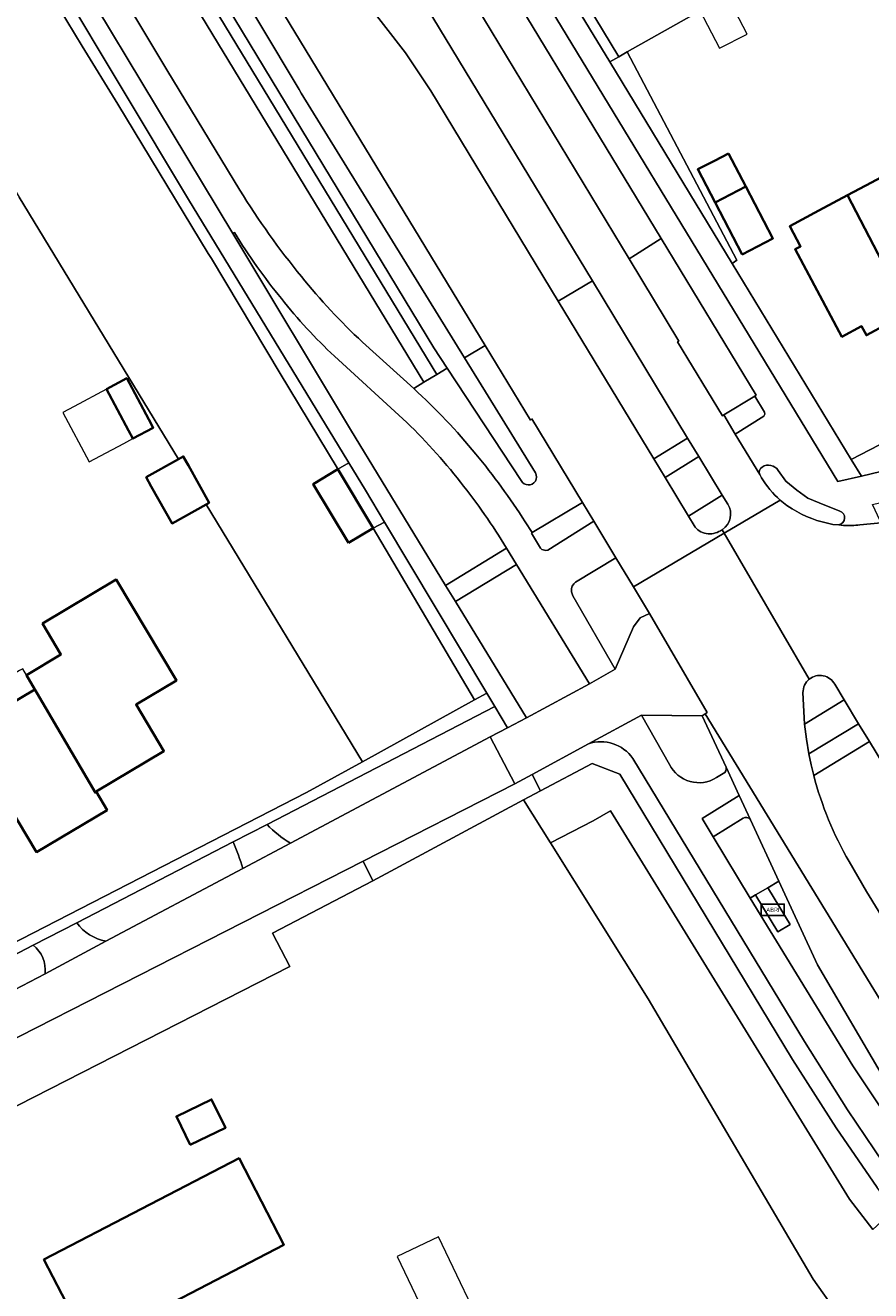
# Model space of a CAD drawing. Extents: x 147051 to 149075, y 463071 to 465537.
# Tile 105 of 229: x 148264 to 148338, y 464023 to 464133. Entities that reach past the tile are written whole.
import ezdxf
from ezdxf.enums import TextEntityAlignment as Align

# ---------------------------------------------------------------- set-up
doc = ezdxf.new("R2010")
doc.units = 0
doc.header["$LTSCALE"] = 0.5
doc.layers.get('0').update_dxf_attribs({"linetype": 'CONTINUOUS'})
for name, color, linetype, lineweight in [('B-PV-GR-BEPLANTING_CULTUUR_BOSPLANTSOEN-GV', 252, 'CONTINUOUS', 18), ('B-PV-GR-BEPLANTING_CULTUUR_HEESTERS-GV', 252, 'CONTINUOUS', 18), ('B-PV-GR-GROENVOORZIENING-GV', 252, 'CONTINUOUS', 18), ('B-PV-IE-MEUBILAIR_WEGMEUBILAIR-S', 252, 'CONTINUOUS', 25), ('B-PV-OG-BEBOUWING-GV', 6, 'CONTINUOUS', 35), ('B-PV-OG-BEBOUWING_LUIFEL-GV', 6, 'CONTINUOUS', 18), ('B-PV-OG-TERREIN_BEGROEID-GV', 252, 'CONTINUOUS', 18), ('B-PV-OG-TERREIN_ERF-GV', 252, 'CONTINUOUS', 18), ('B-PV-VH-GESLOTENVERHARDING_ASFALT-GV', 252, 'CONTINUOUS', 18), ('B-PV-VH-GESLOTENVERHARDING_BETON-GV', 252, 'CONTINUOUS', 18), ('B-PV-VH-OPENVERHARDING_BETONSTRAATSTEEN-GV', 252, 'CONTINUOUS', 18), ('B-PV-VH-OPENVERHARDING_TEGEL-GV', 252, 'CONTINUOUS', 18)]:
    doc.layers.add(name, color=color, linetype=linetype, lineweight=lineweight)
doc.styles.add('NLCS-ISO', font='NLCS-ISO.ttf')

# ---------------------------------------------------------------- blocks, each defined once
blk = doc.blocks.new('SIE-WEG_ABRI-SO')
blk.add_lwpolyline([(-5, -2.5), (5, -2.5), (5, 2.5), (-5, 2.5)], close=True)
at = {"style": 'NLCS-ISO'}
blk.add_text('ABRI', height=1.8, dxfattribs=at).set_placement((0, 0), align=Align.MIDDLE_CENTER)

msp = doc.modelspace()

# ---------------------------------------------------------------- linework, layer by layer
at = {"layer": 'B-PV-GR-BEPLANTING_CULTUUR_BOSPLANTSOEN-GV', "flags": 128}
for points in [[(148311.635, 464161.64), (148303.349, 464156.831), (148302.192, 464153.245), (148315.978, 464130.438), (148316.723, 464130.859), (148331.988, 464139.477), (148332.459, 464140.341), (148335.432, 464141.814), (148334.507, 464143.68), (148330.922, 464150.448), (148328.183, 464153.06), (148327.254, 464153.779)], [(148248.602, 464143.373), (148249.362, 464141.984), (148262.28, 464120.728), (148263.803, 464118.222), (148277.662, 464095.417), (148278.072, 464095.647), (148278.517, 464094.853), (148280.328, 464091.622), (148280.06, 464091.472), (148293.666, 464069.083), (148303.408, 464074.455), (148294.6, 464089.406), (148292.465, 464088.121), (148289.383, 464093.249), (148291.53, 464094.547), (148291.459, 464094.665), (148286.499, 464102.882), (148280.52, 464112.88), (148280.253, 464113.326), (148272.368, 464126.323), (148269.263, 464131.365), (148262.613, 464142.427), (148261.844, 464143.83), (148260.507, 464146.253)]]:
    msp.add_lwpolyline(points, dxfattribs=at)
msp.add_lwpolyline([(148287.361, 464051.26), (148285.848, 464054.153), (148294.56, 464058.721), (148293.731, 464060.422), (148262.316, 464044.399), (148250.787, 464038.324), (148252.187, 464036.505), (148252.546, 464036.038), (148253.949, 464034.215)], close=True, dxfattribs=at)
at = {"layer": 'B-PV-GR-BEPLANTING_CULTUUR_HEESTERS-GV', "flags": 128}
for points in [[(148305.193, 464073.872), (148285.366, 464063.624)], [(148306.29, 464072.037), (148305.193, 464073.872)], [(148304.798, 464071.243), (148306.29, 464072.037)], [(148287.396, 464061.989), (148304.798, 464071.243)], [(148282.405, 464062.094), (148268.797, 464055.061)], [(148271.335, 464053.448), (148283.272, 464059.795)], [(148265.009, 464053.102), (148261.328, 464051.2)], [(148262.723, 464048.868), (148266.04, 464050.632)]]:
    msp.add_lwpolyline(points, dxfattribs=at)
at = {"layer": 'B-PV-GR-BEPLANTING_CULTUUR_HEESTERS-GV'}
for points in [[(148285.366, 464063.624, 0.0723184), (148287.396, 464061.989)], [(148283.272, 464059.795, 0.0301536), (148282.405, 464062.094)], [(148268.797, 464055.061, 0.184779), (148271.335, 464053.448)], [(148266.04, 464050.632, 0.2676247), (148265.009, 464053.102)]]:
    msp.add_lwpolyline(points, format="xyb", dxfattribs=at)
at = {"layer": 'B-PV-GR-GROENVOORZIENING-GV', "flags": 128}
msp.add_lwpolyline([(148291.53, 464094.547), (148294.6, 464089.406), (148295.589, 464089.942), (148293.93, 464092.717), (148292.473, 464095.108)], close=True, dxfattribs=at)
at = {"layer": 'B-PV-OG-BEBOUWING-GV', "flags": 128}
for points in [[(148344.27, 464110.816), (148345.98, 464111.732), (148342.863, 464117.549), (148344.838, 464118.607), (148343.091, 464121.869), (148345.611, 464123.219), (148343.229, 464127.729), (148340.47, 464126.251), (148342.103, 464123.204), (148339.9, 464122.024), (148340.52, 464120.866), (148337.981, 464119.506), (148335.899, 464118.39), (148341.204, 464108.174), (148344.686, 464110.04)], [(148325.522, 464122.026), (148324.306, 464121.394), (148322.857, 464120.641), (148324.36, 464117.75), (148327.03, 464119.15)], [(148326.71, 464113.23), (148329.4, 464114.63), (148327.03, 464119.15), (148324.36, 464117.75)], [(148341.204, 464108.174), (148335.899, 464118.39), (148333.398, 464117.05), (148330.859, 464115.69), (148331.799, 464113.936), (148331.323, 464113.681), (148335.403, 464106.065), (148337.113, 464106.981), (148337.529, 464106.205)], [(148271.393, 464101.51), (148273.318, 464097.911), (148273.694, 464097.207), (148275.458, 464098.151), (148275.082, 464098.854), (148273.156, 464102.454)], [(148275.294, 464093.046), (148277.104, 464089.816), (148280.06, 464091.472), (148280.328, 464091.622), (148278.517, 464094.853), (148278.072, 464095.647), (148277.662, 464095.417), (148274.849, 464093.841)], [(148292.465, 464088.121), (148294.6, 464089.406), (148291.53, 464094.547), (148289.383, 464093.249)], [(148264.425, 464076.62), (148265.16, 464075.369), (148265.334, 464075.072), (148270.434, 464066.384), (148270.48, 464066.486), (148276.384, 464070.005), (148273.974, 464074.047), (148277.483, 464076.139), (148272.244, 464084.927), (148265.823, 464081.099), (148267.427, 464078.409)], [(148259.265, 464063.145), (148262.877, 464065.298), (148265.312, 464061.214), (148271.443, 464064.87), (148270.48, 464066.486), (148270.434, 464066.384), (148265.334, 464075.072), (148265.16, 464075.369), (148261.753, 464073.368), (148260.695, 464075.145), (148260.424, 464075.6), (148254.091, 464071.824), (148250.526, 464069.699), (148255.7, 464061.02)], [(148278.681, 464035.724), (148281.738, 464037.207), (148280.533, 464039.692), (148277.475, 464038.209)], [(148265.937, 464025.755), (148269.842, 464018.221), (148286.84, 464027.031), (148282.934, 464034.565)]]:
    msp.add_lwpolyline(points, close=True, dxfattribs=at)
at = {"layer": 'B-PV-OG-BEBOUWING_LUIFEL-GV', "flags": 128}
for points in [[(148324.745, 464131.175), (148327.151, 464132.414), (148325.423, 464135.771), (148323.017, 464134.532)], [(148270.882, 464095.701), (148272.912, 464096.788), (148273.694, 464097.207), (148273.318, 464097.911), (148271.393, 464101.51), (148268.579, 464100.005), (148267.586, 464099.474), (148269.889, 464095.17)], [(148265.16, 464075.369), (148264.425, 464076.62), (148264.099, 464077.175), (148263.829, 464077.014), (148263.534, 464076.838), (148260.695, 464075.145), (148261.753, 464073.368)], [(148296.684, 464026.009), (148301.189, 464016.607), (148304.799, 464018.337), (148300.294, 464027.738)]]:
    msp.add_lwpolyline(points, close=True, dxfattribs=at)
at = {"layer": 'B-PV-OG-TERREIN_BEGROEID-GV', "flags": 128}
for points in [[(148313.684, 464110.939), (148270.94, 464181.5), (148268.71, 464184.84), (148252.13, 464206.2), (148250.99, 464207.81), (148249.94, 464209.51), (148241.645, 464222.841), (148238.561, 464227.96), (148235.539, 464226.003), (148254.418, 464194.703), (148256.235, 464191.83), (148257.513, 464189.914), (148279.491, 464153.969), (148280.382, 464152.738), (148297.42, 464130.79), (148299.63, 464127.46), (148310.718, 464109.153)], [(148247.847, 464194.412), (148274.295, 464150.768), (148288.171, 464127.591), (148288.337, 464127.282), (148302.555, 464104.235), (148304.355, 464105.319), (148254.141, 464187.958), (148253.837, 464187.782), (148232.417, 464223.97), (148230.871, 464222.976)], [(148299.87, 464105.104), (148275.469, 464145.418), (148257.53, 464174.563), (148248.795, 464189.632), (148235.509, 464212.072), (148229.62, 464222.17), (148228.558, 464221.486), (148233.75, 464212.699), (148249.1, 464186.807), (148300.153, 464102.788), (148301.043, 464103.324)], [(148299.026, 464102.109), (148300.153, 464102.788), (148249.1, 464186.807), (148233.75, 464212.699), (148228.558, 464221.486), (148227.451, 464220.773), (148232.635, 464212.002), (148247.985, 464186.11)], [(148316.886, 464112.848), (148317.447, 464113.206), (148319.663, 464114.62), (148301.007, 464145.416), (148286.034, 464170.167), (148278.023, 464183.375), (148276.516, 464180.736), (148276.174, 464180.136)], [(148304.916, 464146.923), (148315.195, 464129.996), (148315.978, 464130.438), (148302.192, 464153.245), (148301.365, 464152.758), (148301.844, 464151.968)], [(148315.195, 464129.996), (148325.851, 464112.447), (148326.267, 464112.744), (148316.723, 464130.859), (148315.978, 464130.438)], [(148321.213, 464105.697), (148321.095, 464105.629), (148324.996, 464099.188), (148325.114, 464099.26), (148327.816, 464100.91), (148327.928, 464100.978), (148319.663, 464114.62), (148317.447, 464113.206), (148316.886, 464112.848)], [(148313.684, 464110.939), (148310.718, 464109.153), (148319.021, 464095.444), (148321.973, 464097.256)], [(148295.589, 464089.942), (148294.6, 464089.406), (148303.408, 464074.455), (148304.489, 464075.051)], [(148315.734, 464086.823), (148312.213, 464084.7), (148312.068, 464084.569), (148311.934, 464084.356), (148311.86, 464084.147), (148311.86, 464083.855), (148311.969, 464083.52), (148315.671, 464077.146), (148317.275, 464080.823), (148317.837, 464081.598), (148318.66, 464081.989), (148317.255, 464084.311)], [(148307.081, 464086.254), (148301.776, 464083.013), (148307.934, 464072.903), (148313.422, 464075.847)], [(148315.267, 464064.811), (148336.048, 464031.01), (148338.08, 464028.376), (148338.828, 464029.021), (148354.361, 464006.756), (148358.998, 464000.108), (148360.819, 464001.189), (148360.234, 464002.16), (148358.418, 464004.838), (148338.457, 464032.009), (148334.89, 464037.211), (148331.095, 464043.157), (148316.063, 464067.984), (148313.65, 464068.933), (148309.166, 464066.552), (148307.693, 464065.763), (148310.041, 464062.011), (148313.758, 464063.926)], [(148294.56, 464058.721), (148307.693, 464065.763), (148309.166, 464066.552), (148308.442, 464067.969), (148306.933, 464067.155), (148293.731, 464060.422)], [(148354.361, 464006.756), (148338.828, 464029.021), (148338.08, 464028.376), (148336.048, 464031.01), (148315.267, 464064.811), (148313.758, 464063.926), (148310.041, 464062.011), (148318.537, 464048.432), (148332.906, 464024.028), (148339.85, 464014.205), (148346.726, 464003.307)]]:
    msp.add_lwpolyline(points, close=True, dxfattribs=at)
for points in [[(148299.026, 464102.109), (148247.985, 464186.11)], [(148288.171, 464127.591), (148274.295, 464150.768)], [(148265.741, 464147.499), (148276.63, 464129.287)], [(148260.507, 464146.253), (148261.844, 464143.83), (148262.613, 464142.427), (148269.263, 464131.365), (148272.368, 464126.323), (148280.253, 464113.326), (148280.52, 464112.88), (148286.499, 464102.882), (148291.459, 464094.665), (148291.53, 464094.547), (148292.473, 464095.108), (148292.395, 464095.236), (148278.523, 464118.01), (148261.531, 464146.366)], [(148275.469, 464145.418), (148299.87, 464105.104)], [(148276.63, 464129.287), (148283.011, 464118.834)], [(148288.337, 464127.282), (148288.171, 464127.591)], [(148302.555, 464104.235), (148288.337, 464127.282)], [(148282.53, 464115.13), (148282.39, 464115.046)], [(148282.39, 464115.046), (148292.642, 464098.009)], [(148293.67, 464105.61), (148298.13, 464101.56)], [(148299.87, 464105.104), (148301.043, 464103.324)], [(148304.355, 464105.319), (148302.555, 464104.235)], [(148308.31, 464098.81), (148304.355, 464105.319)], [(148297.19, 464098.93), (148291.23, 464104.38)], [(148308.735, 464094.219), (148302.555, 464104.235)], [(148302.555, 464104.235), (148308.735, 464094.219)], [(148301.043, 464103.324), (148300.153, 464102.788)], [(148301.043, 464103.324), (148307.485, 464093.544)], [(148307.485, 464093.544), (148301.043, 464103.324)], [(148299.026, 464102.109), (148298.13, 464101.56)], [(148298.13, 464101.56), (148299.026, 464102.109)], [(148300.153, 464102.788), (148299.026, 464102.109)], [(148308.42, 464098.91), (148308.31, 464098.81)], [(148312.811, 464091.653), (148308.42, 464098.91)], [(148292.642, 464098.009), (148300.91, 464084.419)], [(148328.264, 464094.066), (148328.407, 464093.787)], [(148330.532, 464093.487), (148329.843, 464094.44)], [(148331.463, 464092.708), (148330.532, 464093.487)], [(148324.991, 464092.274), (148322.041, 464090.457)], [(148325.46, 464091.5), (148324.991, 464092.274)], [(148332.438, 464092.009), (148331.463, 464092.708)], [(148333.407, 464091.606), (148332.438, 464092.009)], [(148308.43, 464089.02), (148312.811, 464091.653)], [(148330.62, 464091.38), (148331.057, 464091.089)], [(148335.225, 464090.894), (148333.407, 464091.606)], [(148307.83, 464089.97), (148308.43, 464089.02)], [(148322.041, 464090.457), (148322.533, 464089.645)], [(148334.615, 464089.741), (148335.146, 464089.697)], [(148300.91, 464084.419), (148306.215, 464087.671)], [(148335.602, 464074.454), (148334.776, 464075.816)], [(148332.012, 464075.094), (148332.144, 464072.335)], [(148332.144, 464072.335), (148335.602, 464074.454)], [(148323.25, 464073.085), (148317.943, 464073.127)], [(148317.943, 464073.127), (148320.395, 464068.844)], [(148325.324, 464068.597), (148323.25, 464073.085)], [(148337.798, 464070.83), (148332.955, 464067.871)], [(148345.252, 464058.527), (148337.798, 464070.83)], [(148324.479, 464067.695), (148325.078, 464068.057)], [(148326.793, 464064.158), (148324.193, 464062.536), (148327.427, 464057.214), (148327.881, 464057.48), (148328.966, 464058.115), (148329.913, 464058.669), (148327.433, 464064.034)], [(148336.029, 464060.393), (148337.548, 464057.791)], [(148337.548, 464057.791), (148339.325, 464054.852)]]:
    msp.add_lwpolyline(points, dxfattribs=at)
at = {"layer": 'B-PV-OG-TERREIN_BEGROEID-GV'}
for points in [[(148283.011, 464118.834, 0.0351958), (148288.36, 464111.31)], [(148286.61, 464109.39, -0.033179), (148282.53, 464115.13)], [(148288.36, 464111.31, 0.0376), (148293.67, 464105.61)], [(148291.23, 464104.38, -0.036344), (148286.61, 464109.39)], [(148298.13, 464101.56, -0.0365423), (148303.54, 464095.86)], [(148302.2, 464093.41, 0.0383686), (148297.19, 464098.93)], [(148303.54, 464095.86, -0.031238), (148307.83, 464089.97)], [(148307.485, 464093.544, 1.0091548), (148308.735, 464094.219)], [(148308.735, 464094.219, -1.0091548), (148307.485, 464093.544)], [(148328.473, 464094.73, 0.4084349), (148328.264, 464094.066)], [(148329.843, 464094.44, 0.4263335), (148328.473, 464094.73)], [(148306.215, 464087.671, 0.0315691), (148302.2, 464093.41)], [(148328.407, 464093.787, 0.0776712), (148330.019, 464091.858)], [(148330.019, 464091.858, 0.0231853), (148330.62, 464091.38)], [(148324.988, 464089.277, 0.4101979), (148325.46, 464091.5)], [(148331.057, 464091.089, 0.0966529), (148334.615, 464089.741)], [(148335.146, 464089.697, 0.7460352), (148335.225, 464090.894)], [(148322.533, 464089.645, 0.2224406), (148323.59, 464088.94)], [(148323.59, 464088.94, 0.1855385), (148324.84, 464089.19)], [(148324.84, 464089.19, 0.0209684), (148324.988, 464089.277)], [(148334.776, 464075.816, 0.4704193), (148332.557, 464076.266)], [(148332.557, 464076.266, 0.2312223), (148332.012, 464075.094)], [(148320.395, 464068.844, 0.4463195), (148324.479, 464067.695)], [(148325.078, 464068.057, 0.366527), (148325.324, 464068.597)], [(148332.955, 464067.871, 0.067665), (148336.029, 464060.393)], [(148327.433, 464064.034, 0.4001168), (148326.793, 464064.158)]]:
    msp.add_lwpolyline(points, format="xyb", dxfattribs=at)
at = {"layer": 'B-PV-OG-TERREIN_ERF-GV', "flags": 128}
for points in [[(148336.211, 464095.389), (148339.463, 464097.08), (148413.148, 464135.405), (148413.087, 464135.53), (148407.716, 464145.388), (148407.458, 464145.238), (148398.02, 464162.608), (148395.264, 464160.981), (148392.534, 464165.608), (148395.417, 464167.309), (148395.544, 464167.094), (148395.936, 464167.3), (148397.545, 464168.131), (148389.517, 464183.908), (148377.771, 464207.023)], [(148337.451, 464186.046), (148353.428, 464154.629), (148354.404, 464152.71), (148335.584, 464141.507), (148337.12, 464138.409), (148334.102, 464136.843), (148332.308, 464137.344), (148331.618, 464138.798), (148331.988, 464139.477), (148316.723, 464130.859), (148326.267, 464112.744), (148325.851, 464112.447), (148336.211, 464095.389)], [(148341.204, 464108.174), (148337.529, 464106.205), (148337.113, 464106.981), (148335.403, 464106.065), (148331.323, 464113.681), (148331.799, 464113.936), (148330.859, 464115.69), (148333.398, 464117.05), (148335.899, 464118.39), (148337.981, 464119.506)], [(148260.832, 464052.033), (148288.814, 464066.407), (148293.666, 464069.083), (148280.06, 464091.472), (148277.104, 464089.816), (148275.294, 464093.046), (148274.849, 464093.841), (148277.662, 464095.417), (148263.803, 464118.222)], [(148339.85, 464014.205), (148332.906, 464024.028), (148318.537, 464048.432), (148310.041, 464062.011), (148307.693, 464065.763), (148294.56, 464058.721), (148285.848, 464054.153), (148287.361, 464051.26), (148253.949, 464034.215), (148250.97, 464032.695), (148248.438, 464031.403), (148247.255, 464030.8), (148260.193, 464006.052)]]:
    msp.add_lwpolyline(points, dxfattribs=at)
for points in [[(148327.03, 464119.15), (148329.4, 464114.63), (148326.71, 464113.23), (148324.36, 464117.75), (148322.857, 464120.641), (148324.306, 464121.394), (148325.522, 464122.026)], [(148271.393, 464101.51), (148273.156, 464102.454), (148275.082, 464098.854), (148275.458, 464098.151), (148273.694, 464097.207), (148273.318, 464097.911)], [(148259.265, 464063.145), (148255.7, 464061.02), (148250.526, 464069.699), (148254.091, 464071.824), (148260.424, 464075.6), (148260.695, 464075.145), (148261.753, 464073.368), (148265.16, 464075.369), (148264.425, 464076.62), (148267.427, 464078.409), (148265.823, 464081.099), (148272.244, 464084.927), (148277.483, 464076.139), (148273.974, 464074.047), (148276.384, 464070.005), (148270.48, 464066.486), (148271.443, 464064.87), (148265.312, 464061.214), (148262.877, 464065.298)], [(148278.681, 464035.724), (148277.475, 464038.209), (148280.533, 464039.692), (148281.738, 464037.207)], [(148265.937, 464025.755), (148282.934, 464034.565), (148286.84, 464027.031), (148269.842, 464018.221)]]:
    msp.add_lwpolyline(points, close=True, dxfattribs=at)
at = {"layer": 'B-PV-VH-GESLOTENVERHARDING_ASFALT-GV', "flags": 128}
for points in [[(148254.141, 464187.958), (148304.355, 464105.319)], [(148270.94, 464181.5), (148313.684, 464110.939)], [(148316.886, 464112.848), (148276.174, 464180.136)], [(148297.42, 464130.79), (148280.382, 464152.738)], [(148262.645, 464147.86), (148282.39, 464115.046)], [(148276.63, 464129.287), (148265.741, 464147.499)], [(148336.954, 464089.687), (148338.806, 464089.866), (148338.721, 464090.046), (148338.06, 464091.455), (148345.212, 464093.139), (148346.73, 464093.496), (148354.988, 464097.8), (148353.842, 464097.564), (148348.898, 464096.545), (148340.594, 464094.772), (148337.095, 464093.947), (148335.056, 464093.466), (148302.805, 464146.528)], [(148301.007, 464145.416), (148319.663, 464114.62), (148327.928, 464100.978), (148327.816, 464100.91), (148328.67, 464099.507), (148328.69, 464099.34), (148328.61, 464099.163), (148326.117, 464097.59), (148328.264, 464094.066)], [(148299.63, 464127.46), (148297.42, 464130.79)], [(148283.011, 464118.834), (148276.63, 464129.287)], [(148310.718, 464109.153), (148299.63, 464127.46)], [(148282.39, 464115.046), (148282.53, 464115.13)], [(148321.213, 464105.697), (148316.886, 464112.848)], [(148313.684, 464110.939), (148321.973, 464097.256)], [(148319.021, 464095.444), (148310.718, 464109.153)], [(148298.13, 464101.56), (148293.67, 464105.61)], [(148304.355, 464105.319), (148308.31, 464098.81)], [(148321.095, 464105.629), (148321.213, 464105.697)], [(148324.996, 464099.188), (148321.095, 464105.629)], [(148291.23, 464104.38), (148297.19, 464098.93)], [(148308.31, 464098.81), (148308.42, 464098.91)], [(148308.42, 464098.91), (148312.811, 464091.653)], [(148325.114, 464099.26), (148324.996, 464099.188)], [(148326.117, 464097.59), (148325.114, 464099.26)], [(148328.264, 464094.066), (148326.117, 464097.59)], [(148321.973, 464097.256), (148322.954, 464095.636)], [(148320.009, 464093.813), (148319.021, 464095.444)], [(148322.954, 464095.636), (148324.991, 464092.274)], [(148328.407, 464093.787), (148328.264, 464094.066)], [(148329.843, 464094.44), (148330.532, 464093.487), (148331.463, 464092.708), (148332.438, 464092.009), (148333.407, 464091.606), (148335.225, 464090.894)], [(148322.041, 464090.457), (148320.009, 464093.813)], [(148324.991, 464092.274), (148325.46, 464091.5)], [(148330.019, 464091.858), (148325.158, 464088.985), (148332.557, 464076.266)], [(148325.158, 464088.985), (148330.019, 464091.858)], [(148312.811, 464091.653), (148313.809, 464090.004)], [(148331.057, 464091.089), (148330.62, 464091.38)], [(148308.43, 464089.02), (148307.83, 464089.97)], [(148313.809, 464090.004), (148309.794, 464087.505)], [(148313.809, 464090.004), (148315.734, 464086.823)], [(148315.734, 464086.823), (148313.809, 464090.004)], [(148322.533, 464089.645), (148322.041, 464090.457)], [(148335.542, 464089.63), (148335.146, 464089.697), (148334.615, 464089.741)], [(148335.146, 464089.697), (148335.542, 464089.63)], [(148339.632, 464090.136), (148338.806, 464089.866), (148336.954, 464089.687)], [(148308.37, 464088.97), (148308.43, 464089.02)], [(148309.166, 464087.671), (148308.37, 464088.97)], [(148325.158, 464088.985), (148317.255, 464084.311)], [(148317.255, 464084.311), (148325.158, 464088.985)], [(148325.158, 464088.985), (148324.988, 464089.277)], [(148324.988, 464089.277), (148325.158, 464088.985)], [(148332.557, 464076.266), (148325.158, 464088.985)], [(148306.215, 464087.671), (148307.081, 464086.254)], [(148309.297, 464087.539), (148309.166, 464087.671)], [(148309.619, 464087.454), (148309.297, 464087.539)], [(148309.794, 464087.505), (148309.619, 464087.454)], [(148312.213, 464084.7), (148315.734, 464086.823)], [(148315.734, 464086.823), (148317.255, 464084.311)], [(148307.081, 464086.254), (148313.422, 464075.847)], [(148311.86, 464084.147), (148311.934, 464084.356)], [(148311.86, 464083.855), (148311.86, 464084.147)], [(148311.934, 464084.356), (148312.068, 464084.569)], [(148312.068, 464084.569), (148312.213, 464084.7)], [(148317.255, 464084.311), (148318.66, 464081.989)], [(148311.969, 464083.52), (148311.86, 464083.855)], [(148315.671, 464077.146), (148311.969, 464083.52)], [(148318.66, 464081.989), (148323.666, 464073.367)], [(148313.422, 464075.847), (148315.671, 464077.146)], [(148334.776, 464075.816), (148335.602, 464074.454), (148336.858, 464072.381), (148337.798, 464070.83), (148345.252, 464058.527), (148352.452, 464046.645), (148373.925, 464011.54)], [(148332.144, 464072.335), (148332.012, 464075.094)], [(148317.943, 464073.127), (148313.341, 464070.631)], [(148320.395, 464068.844), (148317.943, 464073.127)], [(148323.666, 464073.367), (148323.507, 464073.259)], [(148323.507, 464073.259), (148354.037, 464023.303)], [(148332.308, 464071.046), (148332.144, 464072.335)], [(148304.798, 464071.243), (148287.396, 464061.989)], [(148306.933, 464067.155), (148304.798, 464071.243)], [(148332.526, 464069.764), (148332.308, 464071.046)], [(148317.197, 464069.367), (148332.134, 464044.716)], [(148332.725, 464068.814), (148332.526, 464069.764)], [(148332.955, 464067.871), (148332.725, 464068.814)], [(148325.078, 464068.057), (148324.479, 464067.695)], [(148326.463, 464066.132), (148325.324, 464068.597)], [(148293.731, 464060.422), (148306.933, 464067.155)], [(148323.226, 464064.126), (148326.463, 464066.132)], [(148324.193, 464062.536), (148323.226, 464064.126)], [(148327.427, 464057.214), (148324.193, 464062.536)], [(148287.396, 464061.989), (148283.272, 464059.795)], [(148262.316, 464044.399), (148293.731, 464060.422)], [(148337.548, 464057.791), (148336.029, 464060.393)], [(148283.272, 464059.795), (148271.335, 464053.448)], [(148339.325, 464054.852), (148337.548, 464057.791)], [(148336.361, 464042.597), (148327.427, 464057.214)], [(148271.335, 464053.448), (148266.04, 464050.632)], [(148266.04, 464050.632), (148262.723, 464048.868)], [(148332.134, 464044.716), (148335.896, 464038.786)], [(148341.78, 464034.452), (148336.361, 464042.597)], [(148335.896, 464038.786), (148339.805, 464032.987)]]:
    msp.add_lwpolyline(points, dxfattribs=at)
at = {"layer": 'B-PV-VH-GESLOTENVERHARDING_ASFALT-GV'}
for points in [[(148288.36, 464111.31, -0.0351958), (148283.011, 464118.834)], [(148282.53, 464115.13, 0.033179), (148286.61, 464109.39)], [(148293.67, 464105.61, -0.0376), (148288.36, 464111.31)], [(148286.61, 464109.39, 0.036344), (148291.23, 464104.38)], [(148303.54, 464095.86, 0.0365423), (148298.13, 464101.56)], [(148297.19, 464098.93, -0.0383686), (148302.2, 464093.41)], [(148307.83, 464089.97, 0.031238), (148303.54, 464095.86)], [(148328.264, 464094.066, -0.4084349), (148328.473, 464094.73)], [(148328.473, 464094.73, -0.4263335), (148329.843, 464094.44)], [(148302.2, 464093.41, -0.0315691), (148306.215, 464087.671)], [(148330.019, 464091.858, -0.0776712), (148328.407, 464093.787)], [(148330.62, 464091.38, -0.0231853), (148330.019, 464091.858)], [(148325.46, 464091.5, -0.4101979), (148324.988, 464089.277)], [(148334.615, 464089.741, -0.0966529), (148331.057, 464091.089)], [(148335.225, 464090.894, -0.7460352), (148335.146, 464089.697)], [(148323.59, 464088.94, -0.2224406), (148322.533, 464089.645)], [(148336.954, 464089.687, -0.0332891), (148335.542, 464089.63)], [(148335.542, 464089.63, 0.0332891), (148336.954, 464089.687)], [(148324.84, 464089.19, -0.1855385), (148323.59, 464088.94)], [(148324.988, 464089.277, -0.0209684), (148324.84, 464089.19)], [(148332.557, 464076.266, -0.4704193), (148334.776, 464075.816)], [(148332.012, 464075.094, -0.2312223), (148332.557, 464076.266)], [(148313.341, 464070.631, -0.3360359), (148317.197, 464069.367)], [(148324.479, 464067.695, -0.4463195), (148320.395, 464068.844)], [(148325.324, 464068.597, -0.366527), (148325.078, 464068.057)], [(148336.029, 464060.393, -0.067665), (148332.955, 464067.871)]]:
    msp.add_lwpolyline(points, format="xyb", dxfattribs=at)
at = {"layer": 'B-PV-VH-GESLOTENVERHARDING_BETON-GV', "flags": 128}
msp.add_lwpolyline([(148327.914, 464057.425), (148329.809, 464054.263), (148330.887, 464054.909), (148329.017, 464058.03), (148328.966, 464058.115), (148327.881, 464057.48)], close=True, dxfattribs=at)
at = {"layer": 'B-PV-VH-OPENVERHARDING_BETONSTRAATSTEEN-GV', "flags": 128}
for points in [[(148323.666, 464073.367), (148318.66, 464081.989), (148317.837, 464081.598), (148317.275, 464080.823), (148315.671, 464077.146), (148313.422, 464075.847), (148307.934, 464072.903), (148306.29, 464072.037), (148304.798, 464071.243), (148306.933, 464067.155), (148308.442, 464067.969), (148313.341, 464070.631), (148317.943, 464073.127), (148323.25, 464073.085), (148323.507, 464073.259)], [(148326.463, 464066.132), (148327.433, 464064.034), (148329.913, 464058.669), (148333.27, 464051.405), (148342.806, 464035.143), (148342.921, 464034.948), (148343.562, 464034.201), (148354.037, 464023.303), (148323.507, 464073.259), (148323.25, 464073.085), (148325.324, 464068.597)]]:
    msp.add_lwpolyline(points, close=True, dxfattribs=at)
for points in [[(148285.366, 464063.624), (148282.405, 464062.094)], [(148283.272, 464059.795), (148287.396, 464061.989)], [(148268.797, 464055.061), (148265.009, 464053.102)], [(148266.04, 464050.632), (148271.335, 464053.448)]]:
    msp.add_lwpolyline(points, dxfattribs=at)
at = {"layer": 'B-PV-VH-OPENVERHARDING_BETONSTRAATSTEEN-GV'}
for points in [[(148287.396, 464061.989, -0.0723184), (148285.366, 464063.624)], [(148282.405, 464062.094, -0.0301536), (148283.272, 464059.795)], [(148271.335, 464053.448, -0.184779), (148268.797, 464055.061)], [(148265.009, 464053.102, -0.2676247), (148266.04, 464050.632)]]:
    msp.add_lwpolyline(points, format="xyb", dxfattribs=at)
at = {"layer": 'B-PV-VH-OPENVERHARDING_TEGEL-GV', "flags": 128}
for points in [[(148242.853, 464245.516), (148302.805, 464146.528), (148335.056, 464093.466), (148337.095, 464093.947), (148336.211, 464095.389), (148325.851, 464112.447), (148315.195, 464129.996), (148304.916, 464146.923), (148301.844, 464151.968), (148301.365, 464152.758), (148285.562, 464178.818), (148284.134, 464181.173), (148264.027, 464214.331), (148262.935, 464216.132), (148246.054, 464244.031), (148244.496, 464246.607), (148243.641, 464248.02), (148243.588, 464247.989)], [(148261.531, 464146.366), (148278.523, 464118.01), (148292.395, 464095.236), (148292.473, 464095.108), (148293.93, 464092.717), (148295.589, 464089.942), (148304.489, 464075.051), (148305.193, 464073.872), (148306.29, 464072.037), (148307.934, 464072.903), (148301.776, 464083.013), (148300.91, 464084.419), (148292.642, 464098.009), (148282.39, 464115.046), (148262.645, 464147.86)], [(148413.148, 464135.405), (148339.463, 464097.08), (148336.211, 464095.389), (148337.095, 464093.947), (148340.594, 464094.772), (148339.993, 464095.956), (148352.307, 464102.313), (148359.017, 464105.719), (148370.961, 464111.884), (148378.21, 464115.579), (148391.014, 464122.193), (148399.287, 464126.477), (148413.74, 464133.96)], [(148313.341, 464070.631), (148308.442, 464067.969)], [(148309.166, 464066.552), (148313.65, 464068.933)], [(148313.65, 464068.933), (148316.063, 464067.984)], [(148332.134, 464044.716), (148317.197, 464069.367)], [(148308.442, 464067.969), (148309.166, 464066.552)], [(148316.063, 464067.984), (148331.095, 464043.157)], [(148326.463, 464066.132), (148323.226, 464064.126)], [(148327.433, 464064.034), (148326.463, 464066.132)], [(148323.226, 464064.126), (148324.193, 464062.536)], [(148324.193, 464062.536), (148326.793, 464064.158)], [(148335.896, 464038.786), (148332.134, 464044.716)], [(148331.095, 464043.157), (148334.89, 464037.211)], [(148339.805, 464032.987), (148335.896, 464038.786)], [(148334.89, 464037.211), (148338.457, 464032.009)]]:
    msp.add_lwpolyline(points, dxfattribs=at)
for points in [[(148328.69, 464099.34), (148328.67, 464099.507), (148327.816, 464100.91), (148325.114, 464099.26), (148326.117, 464097.59), (148328.61, 464099.163)], [(148322.954, 464095.636), (148321.973, 464097.256), (148319.021, 464095.444), (148320.009, 464093.813)], [(148322.954, 464095.636), (148320.009, 464093.813), (148322.041, 464090.457), (148324.991, 464092.274)], [(148312.811, 464091.653), (148308.43, 464089.02), (148308.37, 464088.97), (148309.166, 464087.671), (148309.297, 464087.539), (148309.619, 464087.454), (148309.794, 464087.505), (148313.809, 464090.004)], [(148306.215, 464087.671), (148300.91, 464084.419), (148301.776, 464083.013), (148307.081, 464086.254)], [(148261.328, 464051.2), (148265.009, 464053.102), (148268.797, 464055.061), (148282.405, 464062.094), (148285.366, 464063.624), (148305.193, 464073.872), (148304.489, 464075.051), (148303.408, 464074.455), (148293.666, 464069.083), (148288.814, 464066.407), (148260.832, 464052.033)], [(148332.308, 464071.046), (148332.526, 464069.764), (148336.858, 464072.381), (148335.602, 464074.454), (148332.144, 464072.335)], [(148332.526, 464069.764), (148332.725, 464068.814), (148332.955, 464067.871), (148337.798, 464070.83), (148336.858, 464072.381)], [(148327.881, 464057.48), (148327.427, 464057.214), (148336.361, 464042.597), (148341.78, 464034.452), (148341.903, 464034.535), (148342.806, 464035.143), (148333.27, 464051.405), (148329.913, 464058.669), (148328.966, 464058.115), (148329.017, 464058.03), (148330.887, 464054.909), (148329.809, 464054.263), (148327.914, 464057.425)]]:
    msp.add_lwpolyline(points, close=True, dxfattribs=at)
at = {"layer": 'B-PV-VH-OPENVERHARDING_TEGEL-GV'}
for points in [[(148317.197, 464069.367, 0.3360359), (148313.341, 464070.631)], [(148326.793, 464064.158, -0.4001168), (148327.433, 464064.034)]]:
    msp.add_lwpolyline(points, format="xyb", dxfattribs=at)

# ---------------------------------------------------------------- block references
at = {"layer": 'B-PV-IE-MEUBILAIR_WEGMEUBILAIR-S', "xscale": 0.2, "yscale": 0.2, "zscale": 0.2}
msp.add_blockref('SIE-WEG_ABRI-SO', (148329.385, 464056.189), dxfattribs=at)

doc.saveas('drawing.dxf')
